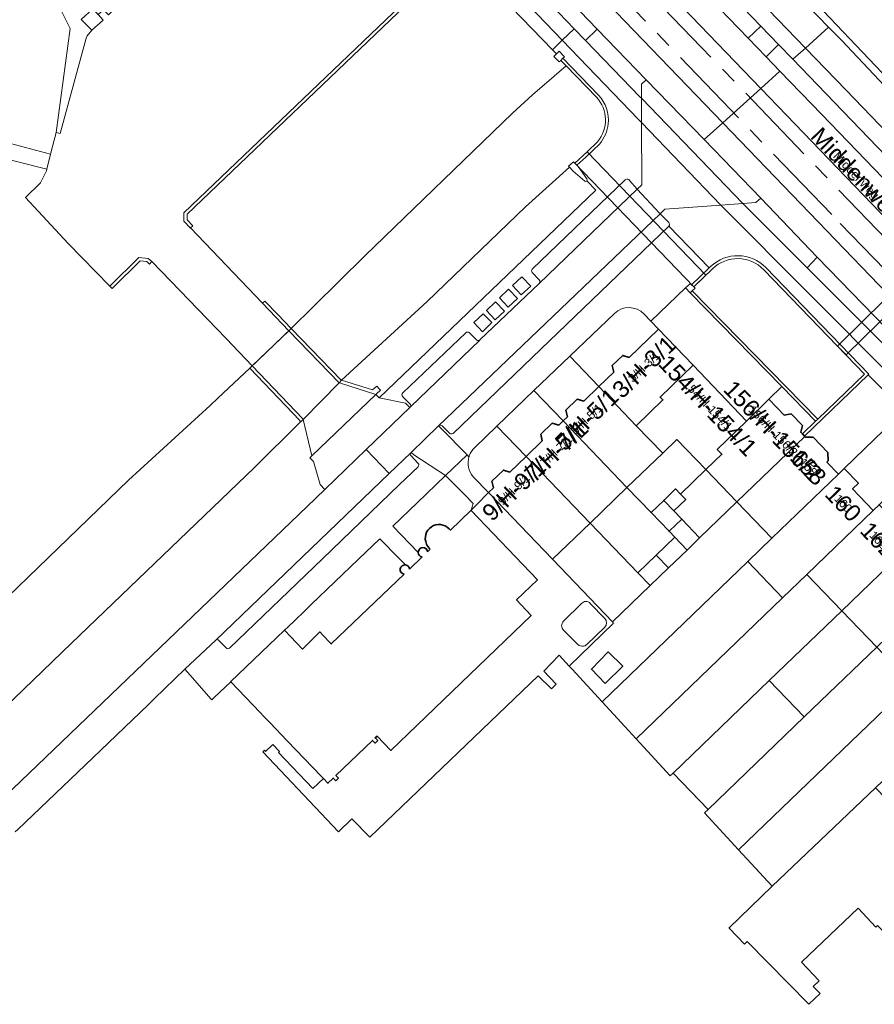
# Model space of a CAD drawing. Header units: metres. Extents: x 124322 to 125871, y 483990 to 485142.
# Tile 3 of 61: x 124811 to 124913, y 484045 to 484162. Entities that reach past the tile are written whole.
import ezdxf
from ezdxf.enums import TextEntityAlignment as Align

# ---------------------------------------------------------------- set-up
doc = ezdxf.new("R2010")
doc.units = ezdxf.units.M
doc.linetypes.add('AM-AS', pattern=[16, 10, -2, 2, -2])
for name, color, linetype, lineweight in [('B-RO-AM-AS_SPOOR_TRAM-G', 10, 'AM-AS', 18), ('B-RO-GK-KADEMUUR-GV', 7, 'Continuous', 18), ('B-RO-IE-TERREINAFSCHEIDING_KUNSTMATIG_MUUR-GV', 7, 'Continuous', 18), ('B-RO-KW-KUNSTWERK_DEK-GV', 7, 'Continuous', 18), ('B-RO-KW-KUNSTWERK_DUIKER-GV', 170, 'Continuous', 18), ('B-RO-OG-BEBOUWING-GV', 7, 'Continuous', 35), ('B-RO-OG-BEBOUWING-T18', 7, 'Continuous', 18), ('B-RO-OG-BEBOUWING-T18 @ 0.5', 7, 'Continuous', 18), ('B-RO-OG-BEBOUWING-T18 @ 1', 7, 'Continuous', 18), ('B-RO-OG-TERREIN_CULTUURSCHEIDING-GV', 7, 'Continuous', 0), ('B-RO-OG-TERREIN_ERF-GV', 7, 'Continuous', 0), ('B-RO-OG-TOPOGRAFIE-T18', 7, 'Continuous', 18), ('B-RO-OG-TOPOGRAFIE-T18 @ 0.5', 7, 'Continuous', 18), ('B-RO-OG-TOPOGRAFIE-T18 @ 1', 7, 'Continuous', 18), ('B-RO-OG-WATER-GV', 151, 'Continuous', 13), ('B-RO-VH-VERHARDING_BETONSTRAATSTEEN-GV', 7, 'Continuous', 9), ('B-RO-VH-VERHARDING_GESLOTEN-GV', 252, 'Continuous', 18), ('B-RO-VH-VERHARDING_HALFVERHARDING-GV', 7, 'Continuous', 9), ('B-RO-VH-VERHARDING_OPEN-GV', 7, 'Continuous', 9), ('B-RO-VH-VERHARDING_STRAATBAKSTEEN-GV', 252, 'Continuous', 18), ('B-RO-VH-VERHARDING_TEGEL-GV', 7, 'Continuous', 9)]:
    doc.layers.add(name, color=color, linetype=linetype, lineweight=lineweight)
doc.styles.add('IBstijl', font='arial.ttf', dxfattribs={"height": 2})

# ---------------------------------------------------------------- blocks, each defined once
blk = doc.blocks.new('*U156')
at = {"layer": 'B-RO-OG-TOPOGRAFIE-T18 @ 0.5', "style": 'IBstijl'}
blk.add_text('Middenweg', height=1, rotation=-46.1, dxfattribs=at).set_placement((124910.486, 484143.783), align=Align.MIDDLE)
at = {"layer": 'B-RO-OG-TOPOGRAFIE-T18 @ 1', "style": 'IBstijl'}
blk.add_text('Middenweg', height=2, rotation=-46.1, dxfattribs=at).set_placement((124910.486, 484143.783), align=Align.MIDDLE)
blk = doc.blocks.new('*U209')
at = {"layer": 'B-RO-OG-BEBOUWING-T18 @ 0.5', "style": 'IBstijl'}
blk.add_text('9/H-9/1', height=1, rotation=43.8, dxfattribs=at).set_placement((124869.748, 484106.454), align=Align.MIDDLE)
at = {"layer": 'B-RO-OG-BEBOUWING-T18 @ 1', "style": 'IBstijl'}
blk.add_text('9/H-9/1', height=2, rotation=43.8, dxfattribs=at).set_placement((124869.748, 484106.454), align=Align.MIDDLE)
blk = doc.blocks.new('*U214')
at = {"layer": 'B-RO-OG-BEBOUWING-T18 @ 0.5', "style": 'IBstijl'}
blk.add_text('160', height=1, rotation=-46.1, dxfattribs=at).set_placement((124909.03, 484104.786), align=Align.MIDDLE)
at = {"layer": 'B-RO-OG-BEBOUWING-T18 @ 1', "style": 'IBstijl'}
blk.add_text('160', height=2, rotation=-46.1, dxfattribs=at).set_placement((124909.03, 484104.786), align=Align.MIDDLE)
blk = doc.blocks.new('*U216')
at = {"layer": 'B-RO-OG-BEBOUWING-T18 @ 0.5', "style": 'IBstijl'}
blk.add_text('5/H-5/1', height=1, rotation=43.8, dxfattribs=at).set_placement((124878.42, 484114.845), align=Align.MIDDLE)
at = {"layer": 'B-RO-OG-BEBOUWING-T18 @ 1', "style": 'IBstijl'}
blk.add_text('5/H-5/1', height=2, rotation=43.8, dxfattribs=at).set_placement((124878.42, 484114.845), align=Align.MIDDLE)
blk = doc.blocks.new('*U217')
at = {"layer": 'B-RO-OG-BEBOUWING-T18 @ 0.5', "style": 'IBstijl'}
blk.add_text('7/H-7/1', height=1, rotation=43.8, dxfattribs=at).set_placement((124874.796, 484111.08), align=Align.MIDDLE)
at = {"layer": 'B-RO-OG-BEBOUWING-T18 @ 1', "style": 'IBstijl'}
blk.add_text('7/H-7/1', height=2, rotation=43.8, dxfattribs=at).set_placement((124874.796, 484111.08), align=Align.MIDDLE)
blk = doc.blocks.new('*U218')
at = {"layer": 'B-RO-OG-BEBOUWING-T18 @ 0.5', "style": 'IBstijl'}
blk.add_text('162', height=1, rotation=-46.1, dxfattribs=at).set_placement((124913.219, 484100.437), align=Align.MIDDLE)
at = {"layer": 'B-RO-OG-BEBOUWING-T18 @ 1', "style": 'IBstijl'}
blk.add_text('162', height=2, rotation=-46.1, dxfattribs=at).set_placement((124913.219, 484100.437), align=Align.MIDDLE)
blk = doc.blocks.new('*U220')
at = {"layer": 'B-RO-OG-BEBOUWING-T18 @ 0.5', "style": 'IBstijl'}
blk.add_text('3/H-3/1', height=1, rotation=43.8, dxfattribs=at).set_placement((124885.253, 484121.09), align=Align.MIDDLE)
at = {"layer": 'B-RO-OG-BEBOUWING-T18 @ 1', "style": 'IBstijl'}
blk.add_text('3/H-3/1', height=2, rotation=43.8, dxfattribs=at).set_placement((124885.253, 484121.09), align=Align.MIDDLE)
blk = doc.blocks.new('*U225')
at = {"layer": 'B-RO-OG-BEBOUWING-T18 @ 0.5', "style": 'IBstijl'}
blk.add_text('156/H-156/2', height=1, rotation=-46.1, dxfattribs=at).set_placement((124900.685, 484113.452), align=Align.MIDDLE)
at = {"layer": 'B-RO-OG-BEBOUWING-T18 @ 1', "style": 'IBstijl'}
blk.add_text('156/H-156/2', height=2, rotation=-46.1, dxfattribs=at).set_placement((124900.685, 484113.452), align=Align.MIDDLE)
blk = doc.blocks.new('*U226')
at = {"layer": 'B-RO-OG-BEBOUWING-T18 @ 0.5', "style": 'IBstijl'}
blk.add_text('154/H-154/1', height=1, rotation=-46.2, dxfattribs=at).set_placement((124892.923, 484116.495), align=Align.MIDDLE)
at = {"layer": 'B-RO-OG-BEBOUWING-T18 @ 1', "style": 'IBstijl'}
blk.add_text('154/H-154/1', height=2, rotation=-46.2, dxfattribs=at).set_placement((124892.923, 484116.495), align=Align.MIDDLE)
blk = doc.blocks.new('*U256')
at = {"layer": 'B-RO-OG-BEBOUWING-T18 @ 0.5', "style": 'IBstijl'}
blk.add_text('158', height=1, rotation=-46.1, dxfattribs=at).set_placement((124904.861, 484109.115), align=Align.MIDDLE)
at = {"layer": 'B-RO-OG-BEBOUWING-T18 @ 1', "style": 'IBstijl'}
blk.add_text('158', height=2, rotation=-46.1, dxfattribs=at).set_placement((124904.861, 484109.115), align=Align.MIDDLE)

msp = doc.modelspace()

# ---------------------------------------------------------------- linework, layer by layer
at = {"layer": 'B-RO-AM-AS_SPOOR_TRAM-G'}
for points in [[(124999.647, 484047.517), (124945.632, 484103.586), (124937.637, 484111.888), (124832.507, 484221.007), (124801.658, 484253.076), (124785.358, 484269.876), (124752.957, 484303.597), (124704.147, 484354.097), (124633.136, 484428.037), (124615.23, 484446.741), (124571.691, 484492.008), (124556.93, 484507.317)], [(124605.791, 484452.552), (124613.616, 484444.466), (124631.744, 484425.623), (124710.943, 484343.554), (124756.433, 484296.223), (124908.663, 484138.153), (124938.902, 484106.803), (124943.815, 484101.643), (124997.712, 484045.595)]]:
    msp.add_lwpolyline(points, dxfattribs=at)
at = {"layer": 'B-RO-GK-KADEMUUR-GV'}
for points in [[(124875.6, 484157.825), (124875.35, 484157.581), (124876.005, 484156.91), (124879.613, 484153.213)], [(124879.87, 484153.45), (124875.6, 484157.825)], [(124879.731, 484147.877), (124878.511, 484146.682), (124877.037, 484145.329), (124876.877, 484145.496), (124876.297, 484144.963), (124876.405, 484144.845), (124876.838, 484144.374), (124878.214, 484143.19)], [(124878.482, 484143.454), (124877.431, 484144.919), (124877.279, 484145.077), (124878.34, 484146.05), (124880, 484147.65)], [(124878.446, 484143.19), (124878.468, 484143.21), (124878.476, 484143.219)], [(124893.204, 484133.004), (124893.041, 484132.848), (124890.955, 484130.844), (124891.202, 484130.596), (124893.447, 484132.752)], [(124899.54, 484132.642), (124911.562, 484120.207), (124905.977, 484114.83), (124905.725, 484114.587), (124904.149, 484113.07), (124904.392, 484112.818), (124911.987, 484120.131)], [(124911.987, 484120.131), (124912.057, 484120.198), (124899.794, 484132.883)]]:
    msp.add_lwpolyline(points, dxfattribs=at)
for points in [[(124879.613, 484153.213, -0.3774882), (124879.731, 484147.877)], [(124881.005, 484150.004, 0.2163422), (124879.87, 484153.45)], [(124880, 484147.65, 0.1491304), (124881.005, 484150.004)], [(124878.214, 484143.19, 0.3448276), (124878.446, 484143.19)], [(124878.476, 484143.219, 0.3490392), (124878.482, 484143.454)], [(124899.794, 484132.883, 0.4130509), (124893.204, 484133.004)], [(124893.447, 484132.752, -0.41292), (124899.54, 484132.642)]]:
    msp.add_lwpolyline(points, format="xyb", dxfattribs=at)
for points in [[(124891.202, 484130.596), (124890.955, 484130.844), (124890.804, 484131.003), (124890.204, 484130.464), (124890.77, 484129.896), (124891.03, 484130.131), (124891.365, 484130.432)], [(124891.03, 484130.131), (124890.77, 484129.896), (124901.696, 484118.711), (124905.725, 484114.587), (124905.977, 484114.83)]]:
    msp.add_lwpolyline(points, close=True, dxfattribs=at)
at = {"layer": 'B-RO-IE-TERREINAFSCHEIDING_KUNSTMATIG_MUUR-GV'}
for points in [[(124839.064, 484184.369), (124837.509, 484185.984), (124837.4, 484185.88), (124837.22, 484185.707), (124849.976, 484172.464), (124850.614, 484171.803), (124857.158, 484165.009), (124830.435, 484139.42), (124830.415, 484138.43), (124831.22, 484137.591), (124831.24, 484137.61), (124831.51, 484137.869), (124830.818, 484138.589), (124830.832, 484139.247), (124857.72, 484165)], [(124820.224, 484163.04), (124819.57, 484163.73), (124818.21, 484162.46), (124819.47, 484161.17), (124820.84, 484162.39)], [(124874.846, 484158.347), (124874.525, 484158.033), (124875.155, 484157.39), (124875.35, 484157.581), (124875.6, 484157.825), (124875.798, 484158.019), (124875.168, 484158.662)], [(124825.21, 484133.68), (124826.01, 484133.6), (124826.34, 484133.3), (124826.609, 484133.596), (124826.181, 484133.985), (124825.063, 484134.097), (124821.603, 484130.693), (124821.882, 484130.407), (124822.033, 484130.555)], [(124841.644, 484127.297), (124840.088, 484128.908), (124839.81, 484128.64), (124842.954, 484125.367), (124843.242, 484125.643)], [(124842.954, 484125.367), (124848.935, 484119.176), (124849.232, 484119.477), (124849.187, 484119.491), (124843.242, 484125.643)], [(124849.232, 484119.477), (124848.935, 484119.176), (124848.97, 484119.14), (124853.33, 484117.76), (124853.409, 484117.834), (124853.88, 484118.27), (124853.746, 484118.423), (124853.45, 484118.76), (124852.922, 484118.309)]]:
    msp.add_lwpolyline(points, close=True, dxfattribs=at)
at = {"layer": 'B-RO-KW-KUNSTWERK_DEK-GV'}
msp.add_lwpolyline([(124848.935, 484119.176), (124849.232, 484119.477), (124849.187, 484119.491), (124843.242, 484125.643), (124838.298, 484120.917), (124844.266, 484114.662), (124844.316, 484114.455), (124844.647, 484114.79)], close=True, dxfattribs=at)
at = {"layer": 'B-RO-KW-KUNSTWERK_DUIKER-GV'}
for points in [[(124878.511, 484146.682), (124877.037, 484145.329), (124891.202, 484130.596), (124892.642, 484131.979)], [(124928.961, 484141.677), (124927.902, 484142.811), (124908.353, 484123.526), (124909.361, 484122.484)]]:
    msp.add_lwpolyline(points, close=True, dxfattribs=at)
at = {"layer": 'B-RO-OG-BEBOUWING-GV'}
for points in [[(124891.135, 484121.248), (124887.009, 484125.549), (124883.516, 484122.195), (124882.743, 484122.423), (124881.481, 484121.211), (124881.677, 484120.429), (124879.884, 484118.708), (124884.351, 484114.055), (124887.537, 484117.115), (124887.198, 484117.468)], [(124891.135, 484121.248), (124887.198, 484117.468), (124887.537, 484117.115), (124884.351, 484114.055), (124887.503, 484110.773), (124889.199, 484112.402), (124892.655, 484108.813), (124894.558, 484110.645), (124893.995, 484111.23), (124897.503, 484114.608)], [(124884.351, 484114.055), (124879.884, 484118.708), (124878.092, 484116.987), (124877.319, 484117.215), (124875.948, 484115.899), (124876.144, 484115.117), (124875.625, 484114.618), (124883.243, 484106.684), (124887.503, 484110.773)], [(124904.445, 484112.762), (124904.392, 484112.818), (124904.149, 484113.07), (124903.948, 484113.278), (124904.147, 484114.08), (124902.83, 484115.448), (124901.993, 484115.309), (124900.16, 484117.209), (124897.503, 484114.608), (124893.995, 484111.23), (124894.558, 484110.645), (124892.655, 484108.813), (124896.354, 484104.971)], [(124875.625, 484114.618), (124875.106, 484114.12), (124874.332, 484114.348), (124872.962, 484113.032), (124873.158, 484112.25), (124871.221, 484110.39), (124878.84, 484102.455), (124883.243, 484106.684)], [(124908.441, 484108.28), (124907.068, 484109.705), (124907.22, 484109.851), (124907.182, 484110.871), (124905.449, 484112.671), (124904.516, 484112.688), (124904.445, 484112.762), (124896.354, 484104.971), (124900.516, 484100.649)], [(124871.221, 484110.39), (124869.285, 484108.53), (124868.511, 484108.758), (124867.141, 484107.442), (124867.337, 484106.66), (124866.738, 484106.084), (124874.357, 484098.151), (124878.84, 484102.455)], [(124912.6, 484103.96), (124910.125, 484106.53), (124910.824, 484107.203), (124909.14, 484108.953), (124908.441, 484108.28), (124900.516, 484100.649), (124897.635, 484097.874), (124901.795, 484093.554), (124904.676, 484096.329)], [(124889.627, 484105.898), (124889.039, 484106.509), (124887.623, 484105.146), (124888.833, 484103.889), (124890.249, 484105.251)], [(124888.833, 484103.889), (124887.623, 484105.146), (124886.114, 484103.694), (124888.257, 484101.467), (124889.767, 484102.918)], [(124916.767, 484099.633), (124914.292, 484102.203), (124914.991, 484102.876), (124913.299, 484104.633), (124912.6, 484103.96), (124904.676, 484096.329), (124908.842, 484092.002)], [(124889.767, 484102.918), (124888.257, 484101.467), (124888.946, 484100.751), (124890.401, 484099.239), (124891.909, 484100.691)], [(124890.401, 484099.239), (124888.946, 484100.751), (124886.744, 484098.632), (124888.2, 484097.12)], [(124920.934, 484095.305), (124918.445, 484097.89), (124919.144, 484098.563), (124917.466, 484100.306), (124916.767, 484099.633), (124908.842, 484092.002), (124913.01, 484087.674)], [(124888.2, 484097.12), (124886.744, 484098.632), (124884.544, 484096.515), (124885.998, 484095)], [(124880.651, 484083.344), (124882.747, 484085.384), (124881.022, 484087.104), (124879.007, 484085.044)], [(124904.36, 484079.344), (124900.192, 484083.673), (124888.747, 484072.653), (124892.915, 484068.324)]]:
    msp.add_lwpolyline(points, close=True, dxfattribs=at)
for points in [[(124856.685, 484096.353), (124847.993, 484088.05), (124847.818, 484088.236), (124847.095, 484089.009), (124846.661, 484089.473), (124844.586, 484087.43), (124843.894, 484088.152), (124843.094, 484088.987), (124842.493, 484089.614), (124842.42, 484089.689), (124836.009, 484083.549), (124836.018, 484083.54), (124839.53, 484079.876), (124839.97, 484079.418), (124840.685, 484078.673), (124842.751, 484076.522), (124846.84, 484072.255), (124847.081, 484072.004), (124847.607, 484071.455), (124848.238, 484072.06), (124848.543, 484071.743), (124848.861, 484072.047), (124848.556, 484072.364), (124852.917, 484076.543), (124853.222, 484076.226), (124853.539, 484076.531), (124853.234, 484076.848), (124853.457, 484077.062), (124855.087, 484075.361), (124871.826, 484091.448), (124870.084, 484093.285), (124872.581, 484095.678), (124864.67, 484103.929), (124864.645, 484103.956)], [(124864.645, 484103.956), (124862.196, 484101.616), (124862.051, 484101.768)], [(124859.809, 484099.337), (124859.491, 484099.033)], [(124858.839, 484098.411), (124857.336, 484096.974)]]:
    msp.add_lwpolyline(points, dxfattribs=at)
for points in [[(124862.051, 484101.768, 0.8424073), (124859.352, 484099.954)], [(124859.491, 484099.033, 0.9139158), (124858.371, 484098.998)], [(124859.352, 484099.954, 0.09899), (124859.809, 484099.337)], [(124858.371, 484098.998, 0.0344828), (124858.371, 484098.94)], [(124858.371, 484098.94, 0.3531489), (124858.839, 484098.411)], [(124856.86, 484097.464, 0.9902211), (124856.685, 484096.353)], [(124857.336, 484096.974, 0.3395334), (124856.86, 484097.464)]]:
    msp.add_lwpolyline(points, format="xyb", dxfattribs=at)
at = {"layer": 'B-RO-OG-TERREIN_CULTUURSCHEIDING-GV'}
for points in [[(124746.758, 484340.62), (124745.884, 484339.737), (124741.348, 484335.152), (124772.68, 484302.635), (124812.795, 484260.972), (124852.393, 484220.046), (124891.992, 484178.898), (124919.83, 484149.603), (124921.18, 484151.026), (124920.619, 484151.597), (124922.175, 484153.237), (124925.038, 484155.939), (124917.19, 484164.44), (124914.7, 484166.44)], [(124741.348, 484335.152), (124740.645, 484334.441), (124759.477, 484314.862), (124780.16, 484293.359), (124831.424, 484240.16), (124834.617, 484236.84), (124854.104, 484216.57), (124885.101, 484184.411), (124907.276, 484161.554), (124908.798, 484159.985), (124919.084, 484149.066), (124919.802, 484149.574), (124919.83, 484149.603), (124891.992, 484178.898), (124852.393, 484220.046), (124812.795, 484260.972), (124772.68, 484302.635)]]:
    msp.add_lwpolyline(points, close=True, dxfattribs=at)
at = {"layer": 'B-RO-OG-TERREIN_ERF-GV'}
for points in [[(124836.82, 484180.31), (124835.136, 484182.03), (124821.715, 484169.153), (124823.356, 484167.443), (124820.163, 484164.319), (124812.615, 484172.186), (124811.43, 484170.92), (124814.65, 484165.85), (124816.88, 484161.39), (124815.21, 484148.98), (124815.695, 484148.857), (124818.78, 484160.23), (124818.91, 484160.5), (124819.47, 484161.17)], [(124819.47, 484161.17), (124818.21, 484162.46), (124819.57, 484163.73), (124820.224, 484163.04), (124820.846, 484163.608), (124821.441, 484162.987), (124831.07, 484172.24), (124836.703, 484177.713)], [(124820.224, 484163.04), (124820.84, 484162.39), (124819.47, 484161.17), (124818.91, 484160.5), (124818.78, 484160.23), (124815.695, 484148.857), (124815.21, 484148.98), (124814.559, 484146.404), (124814.118, 484144.617), (124814.07, 484144.42), (124813.35, 484142.99), (124811.57, 484141.24), (124816.65, 484135.77), (124821.603, 484130.693), (124825.063, 484134.097), (124826.181, 484133.985), (124826.609, 484133.596), (124835.48, 484124.45), (124838.588, 484121.193), (124842.954, 484125.367), (124839.81, 484128.64), (124831.24, 484137.61), (124831.22, 484137.591), (124830.415, 484138.43), (124830.435, 484139.42), (124857.158, 484165.009)], [(124881.741, 484127.429), (124876.418, 484122.318), (124879.884, 484118.708), (124881.677, 484120.429), (124881.481, 484121.211), (124882.743, 484122.423), (124883.516, 484122.195), (124887.009, 484125.549)], [(124887.009, 484125.549), (124886.087, 484126.51), (124885.276, 484127.357)], [(124871.221, 484110.39), (124867.755, 484113.999), (124865.076, 484111.427)], [(124864.415, 484110.348), (124864.379, 484110.385), (124864.201, 484110.567), (124861.637, 484108.108), (124863.872, 484105.846), (124864.926, 484104.779), (124864.693, 484104.005), (124865.262, 484104.583), (124866.738, 484106.084), (124864.931, 484107.972)], [(124864.448, 484110.45), (124864.431, 484110.399), (124864.415, 484110.348)], [(124864.931, 484107.972), (124866.738, 484106.084), (124867.337, 484106.66), (124867.141, 484107.442), (124868.511, 484108.758), (124869.285, 484108.53), (124871.221, 484110.39)], [(124864.645, 484103.956), (124864.693, 484104.005), (124864.926, 484104.779), (124863.872, 484105.846), (124861.637, 484108.108), (124858.235, 484104.845), (124855.348, 484102.076), (124858.371, 484098.94)], [(124862.051, 484101.768), (124862.196, 484101.616), (124864.645, 484103.956)], [(124859.491, 484099.033), (124859.809, 484099.337)], [(124877.831, 484092.85), (124875.677, 484090.745)], [(124875.677, 484090.745), (124877.831, 484092.85)], [(124880.618, 484091.072), (124878.879, 484092.881)], [(124878.879, 484092.881), (124880.618, 484091.072)], [(124878.438, 484087.942), (124880.606, 484090.055)], [(124880.606, 484090.055), (124878.438, 484087.942)], [(124875.697, 484089.694), (124877.396, 484087.983)], [(124877.396, 484087.983), (124875.697, 484089.694)]]:
    msp.add_lwpolyline(points, dxfattribs=at)
for points in [[(124885.276, 484127.357, 0.413801), (124881.741, 484127.429)], [(124865.076, 484111.427, 0.1174859), (124864.448, 484110.45)], [(124864.415, 484110.348, 0.2594058), (124864.931, 484107.972)], [(124864.931, 484107.972, -0.2594058), (124864.415, 484110.348)], [(124859.352, 484099.954, -0.8424073), (124862.051, 484101.768)], [(124858.371, 484098.998, -0.9139158), (124859.491, 484099.033)], [(124859.809, 484099.337, -0.09899), (124859.352, 484099.954)], [(124858.371, 484098.94, -0.0344828), (124858.371, 484098.998)], [(124878.879, 484092.881, 0.4607633), (124877.831, 484092.85)], [(124877.831, 484092.85, -0.4607633), (124878.879, 484092.881)], [(124880.606, 484090.055, 0.3697215), (124880.618, 484091.072)], [(124880.618, 484091.072, -0.3697215), (124880.606, 484090.055)], [(124875.677, 484090.745, 0.430128), (124875.697, 484089.694)], [(124875.697, 484089.694, -0.430128), (124875.677, 484090.745)], [(124877.396, 484087.983, 0.2291287), (124878.065, 484087.781)], [(124878.065, 484087.781, -0.2291287), (124877.396, 484087.983)], [(124878.065, 484087.781, 0.1277658), (124878.438, 484087.942)], [(124878.438, 484087.942, -0.1277658), (124878.065, 484087.781)]]:
    msp.add_lwpolyline(points, format="xyb", dxfattribs=at)
for points in [[(124879.884, 484118.708), (124876.418, 484122.318), (124872.159, 484118.228), (124875.625, 484114.618), (124876.144, 484115.117), (124875.948, 484115.899), (124877.319, 484117.215), (124878.092, 484116.987)], [(124916.254, 484115.804), (124911.987, 484120.131), (124904.392, 484112.818), (124904.445, 484112.762), (124904.516, 484112.688), (124905.449, 484112.671), (124907.182, 484110.871), (124907.22, 484109.851), (124907.068, 484109.705), (124908.441, 484108.28), (124909.14, 484108.953)], [(124875.625, 484114.618), (124872.159, 484118.228), (124867.755, 484113.999), (124871.221, 484110.39), (124873.158, 484112.25), (124872.962, 484113.032), (124874.332, 484114.348), (124875.106, 484114.12)], [(124901.696, 484118.711), (124900.16, 484117.209), (124901.993, 484115.309), (124902.83, 484115.448), (124904.147, 484114.08), (124903.948, 484113.278), (124904.149, 484113.07), (124905.725, 484114.587)], [(124920.465, 484111.534), (124916.254, 484115.804), (124909.14, 484108.953), (124910.824, 484107.203), (124910.125, 484106.53), (124912.6, 484103.96), (124913.299, 484104.633)], [(124892.655, 484108.813), (124889.199, 484112.402), (124887.503, 484110.773), (124883.243, 484106.684), (124886.114, 484103.694), (124887.623, 484105.146), (124889.039, 484106.509), (124889.627, 484105.898)], [(124896.354, 484104.971), (124892.655, 484108.813), (124889.627, 484105.898), (124890.249, 484105.251), (124888.833, 484103.889), (124889.767, 484102.918), (124891.909, 484100.691)], [(124886.114, 484103.694), (124883.243, 484106.684), (124878.84, 484102.455), (124884.544, 484096.515), (124886.744, 484098.632), (124888.946, 484100.751), (124888.257, 484101.467)], [(124874.357, 484098.151), (124866.738, 484106.084), (124865.262, 484104.583), (124864.693, 484104.005), (124864.645, 484103.956), (124864.67, 484103.929), (124872.581, 484095.678), (124870.084, 484093.285), (124871.826, 484091.448), (124855.087, 484075.361), (124853.457, 484077.062), (124853.234, 484076.848), (124853.539, 484076.531), (124853.222, 484076.226), (124852.917, 484076.543), (124848.556, 484072.364), (124848.861, 484072.047), (124848.543, 484071.743), (124848.238, 484072.06), (124847.607, 484071.455), (124847.081, 484072.004), (124845.82, 484070.809), (124841.712, 484075.095), (124841.853, 484075.223), (124841.022, 484076.076), (124840.164, 484075.242), (124840.031, 484075.386), (124839.832, 484075.202), (124848.876, 484065.678), (124850.472, 484067.202), (124852.584, 484065.038), (124872.652, 484084.263), (124874.271, 484082.681), (124874.813, 484083.274), (124873.349, 484084.805), (124875.166, 484086.696), (124876.369, 484085.392), (124881.647, 484090.524), (124881.505, 484090.673)], [(124897.635, 484097.874), (124900.516, 484100.649), (124896.354, 484104.971), (124891.909, 484100.691), (124890.401, 484099.239), (124888.2, 484097.12), (124885.998, 484095), (124881.505, 484090.673), (124881.647, 484090.524), (124876.369, 484085.392), (124876.709, 484085.023), (124880.274, 484081.158)], [(124878.84, 484102.455), (124874.357, 484098.151), (124881.505, 484090.673), (124885.998, 484095), (124884.544, 484096.515)], [(124901.795, 484093.554), (124897.635, 484097.874), (124880.274, 484081.158), (124884.341, 484076.746)], [(124908.842, 484092.002), (124904.676, 484096.329), (124901.795, 484093.554), (124884.341, 484076.746), (124888.413, 484072.331), (124888.747, 484072.653), (124900.192, 484083.673)], [(124913.01, 484087.674), (124908.842, 484092.002), (124900.192, 484083.673), (124904.36, 484079.344)], [(124917.171, 484083.352), (124913.01, 484087.674), (124904.36, 484079.344), (124892.915, 484068.324), (124892.488, 484067.911), (124896.556, 484063.499)], [(124880.651, 484083.344), (124879.007, 484085.044), (124881.022, 484087.104), (124882.747, 484085.384)], [(124921.352, 484079.011), (124917.171, 484083.352), (124896.556, 484063.499), (124900.53, 484059.19), (124912.846, 484070.914)], [(124921.696, 484058.222), (124916.053, 484063.999), (124917.866, 484065.738), (124912.846, 484070.914), (124900.53, 484059.19), (124895.381, 484054.2), (124895.451, 484054.128), (124897.246, 484052.275), (124897.554, 484052.574), (124904.928, 484045.11), (124906.27, 484046.387), (124905.445, 484047.235), (124906.157, 484047.909), (124904.04, 484050.146), (124910.806, 484056.554), (124912.923, 484054.317), (124913.119, 484054.502), (124914.545, 484053.045), (124915.4, 484052.172), (124916.821, 484053.538)]]:
    msp.add_lwpolyline(points, close=True, dxfattribs=at)
at = {"layer": 'B-RO-OG-WATER-GV'}
for points in [[(124879.613, 484153.213), (124876.005, 484156.91), (124871.97, 484153.49), (124869.6, 484151.29), (124852.02, 484134.31), (124845.9, 484128.26), (124843.242, 484125.643), (124842.954, 484125.367), (124838.588, 484121.193), (124838.298, 484120.917), (124834.483, 484117.336), (124833.56, 484116.47), (124823.85, 484107.55), (124805.86, 484090.22)], [(124849.232, 484119.477), (124859.43, 484128.86), (124871.17, 484140.14), (124876.405, 484144.845), (124876.297, 484144.963), (124876.877, 484145.496), (124877.037, 484145.329), (124878.511, 484146.682), (124879.731, 484147.877)], [(124891.202, 484130.596), (124891.365, 484130.432), (124891.03, 484130.131), (124905.977, 484114.83), (124911.562, 484120.207), (124899.54, 484132.642)], [(124893.447, 484132.752), (124891.202, 484130.596)], [(124796.47, 484068.33), (124817.061, 484088.138), (124838.82, 484109.02), (124844.316, 484114.455), (124844.431, 484114.569), (124844.647, 484114.79), (124848.935, 484119.176), (124849.232, 484119.477)]]:
    msp.add_lwpolyline(points, dxfattribs=at)
for points in [[(124879.731, 484147.877, 0.3774882), (124879.613, 484153.213)], [(124899.54, 484132.642, 0.41292), (124893.447, 484132.752)]]:
    msp.add_lwpolyline(points, format="xyb", dxfattribs=at)
at = {"layer": 'B-RO-VH-VERHARDING_BETONSTRAATSTEEN-GV'}
msp.add_lwpolyline([(124853.33, 484117.76), (124848.97, 484119.14), (124848.935, 484119.176), (124844.647, 484114.79), (124845.69, 484110.47)], close=True, dxfattribs=at)
at = {"layer": 'B-RO-VH-VERHARDING_GESLOTEN-GV'}
for points in [[(124831.992, 484234.304), (124830.574, 484232.934), (124876.665, 484185.029), (124899.208, 484161.674), (124901.322, 484159.483), (124903.026, 484157.71), (124904.504, 484159.047), (124878.009, 484186.502)], [(124829.031, 484231.443), (124826.873, 484229.358), (124899.183, 484154.234), (124901.48, 484156.312), (124899.835, 484158.01), (124897.708, 484160.207), (124894.23, 484163.79), (124863.15, 484196.07)], [(124826.873, 484229.358), (124822.452, 484225.088), (124894.658, 484150.141), (124899.183, 484154.234)], [(124822.452, 484225.088), (124822.216, 484224.86), (124820.363, 484223.07), (124834.24, 484208.63), (124862.56, 484179.14), (124879.691, 484161.304), (124885.531, 484155.269), (124892.446, 484148.14), (124894.658, 484150.141)], [(124818.952, 484221.707), (124817.409, 484220.217), (124872.59, 484163.029), (124875.531, 484159.976), (124876.959, 484161.347), (124869.648, 484169.023), (124851.11, 484188.28)], [(124878.295, 484159.945), (124876.959, 484161.347), (124875.531, 484159.976), (124884.624, 484150.537), (124884.978, 484150.169), (124884.969, 484153.077), (124884.837, 484153.214)], [(124929.875, 484126.876), (124925.178, 484131.698), (124906.486, 484151.145), (124901.48, 484156.312), (124899.183, 484154.234), (124968.268, 484082.46), (124970.536, 484084.572), (124951.699, 484104.187)], [(124899.183, 484154.234), (124894.658, 484150.141), (124963.838, 484078.337), (124968.268, 484082.46)], [(124884.969, 484153.077), (124884.978, 484150.169), (124894.428, 484140.343), (124897.042, 484140.538)], [(124904.712, 484132.852), (124897.042, 484140.538), (124894.428, 484140.343), (124894.629, 484140.134), (124915.139, 484119.543), (124927.143, 484107.081), (124938.287, 484095.474), (124950.414, 484082.272), (124952.64, 484079.893), (124954.16, 484081.109), (124952.709, 484082.714), (124948.842, 484086.973), (124947.935, 484087.972), (124947.02, 484088.955), (124938.406, 484098.21), (124931.392, 484105.51), (124928.692, 484108.32), (124914.254, 484123.324)], [(124871.775, 484130.663), (124870.699, 484131.791), (124869.594, 484130.757), (124870.656, 484129.654)], [(124870.215, 484129.205), (124869.13, 484130.314), (124868.056, 484129.27), (124869.096, 484128.156)], [(124868.642, 484127.707), (124867.591, 484128.808), (124866.488, 484127.76), (124867.533, 484126.65)], [(124867.136, 484126.328), (124866.089, 484127.382), (124864.989, 484126.338), (124866.033, 484125.227)]]:
    msp.add_lwpolyline(points, close=True, dxfattribs=at)
for points in [[(124894.658, 484150.141), (124892.446, 484148.14), (124899.198, 484141.179), (124905.923, 484134.146), (124916.83, 484122.88), (124927.28, 484111.95), (124932.444, 484106.579), (124940.567, 484098.073), (124948.251, 484090.141), (124950.086, 484088.237), (124953.681, 484084.507)], [(124958.614, 484077.663), (124960.081, 484074.84), (124963.838, 484078.337), (124894.658, 484150.141)]]:
    msp.add_lwpolyline(points, dxfattribs=at)
at = {"layer": 'B-RO-VH-VERHARDING_HALFVERHARDING-GV'}
msp.add_lwpolyline([(124807.49, 484146.3), (124814.118, 484144.617), (124814.559, 484146.404), (124807.94, 484148.15), (124808.15, 484149.58)], dxfattribs=at)
at = {"layer": 'B-RO-VH-VERHARDING_OPEN-GV'}
for points in [[(124834.617, 484236.84), (124831.992, 484234.304), (124878.009, 484186.502), (124904.504, 484159.047), (124907.276, 484161.554), (124885.101, 484184.411), (124854.104, 484216.57)], [(124817.409, 484220.217), (124816.24, 484219.087), (124829.887, 484204.943), (124830.214, 484205.259), (124830.909, 484204.54), (124830.581, 484204.223), (124845.127, 484189.148), (124845.455, 484189.465), (124846.08, 484188.817), (124845.752, 484188.501), (124860.333, 484173.389), (124860.662, 484173.706), (124861.287, 484173.059), (124860.957, 484172.741), (124874.36, 484158.85), (124875.531, 484159.976), (124872.59, 484163.029)], [(124899.208, 484161.674), (124897.708, 484160.207), (124899.835, 484158.01), (124901.322, 484159.483)], [(124919.802, 484149.574), (124919.084, 484149.066), (124908.798, 484159.985), (124907.276, 484161.554), (124904.504, 484159.047), (124909.313, 484154.064), (124928.332, 484134.329), (124929.318, 484133.303), (124931.956, 484135.75), (124932.478, 484136.341), (124932.151, 484137.488), (124932.298, 484137.593), (124924.141, 484146.322), (124923.542, 484145.763)], [(124879.691, 484161.304), (124878.295, 484159.945), (124884.837, 484153.214), (124884.969, 484153.077), (124884.969, 484154.733), (124885.531, 484155.269)], [(124932.342, 484130.158), (124929.318, 484133.303), (124928.332, 484134.329), (124909.313, 484154.064), (124904.504, 484159.047), (124903.026, 484157.71), (124907.941, 484152.599), (124926.588, 484133.265), (124931.333, 484128.339), (124953.032, 484105.765), (124971.968, 484086.115), (124972.071, 484086), (124973.514, 484087.343), (124954.567, 484107.044)], [(124892.446, 484148.14), (124885.531, 484155.269), (124884.969, 484154.733), (124884.969, 484153.077), (124897.042, 484140.538), (124898.61, 484140.655), (124899.198, 484141.179)], [(124884.978, 484150.169), (124885, 484142.766), (124884.47, 484142.253), (124887.132, 484139.358), (124887.188, 484139.297), (124887.738, 484139.829), (124887.755, 484139.845), (124894.428, 484140.343)], [(124899.198, 484141.179), (124898.61, 484140.655), (124897.042, 484140.538), (124904.712, 484132.852), (124905.923, 484134.146)], [(124871.775, 484130.663), (124870.656, 484129.654), (124869.594, 484130.757), (124870.699, 484131.791)], [(124870.215, 484129.205), (124869.096, 484128.156), (124868.056, 484129.27), (124869.13, 484130.314)], [(124890.77, 484129.896), (124890.204, 484130.464), (124886.087, 484126.51), (124887.009, 484125.549), (124891.135, 484121.248), (124897.503, 484114.608), (124900.16, 484117.209), (124901.696, 484118.711)], [(124868.642, 484127.707), (124867.533, 484126.65), (124866.488, 484127.76), (124867.591, 484128.808)], [(124867.136, 484126.328), (124866.033, 484125.227), (124864.989, 484126.338), (124866.089, 484127.382)], [(124842.954, 484125.367), (124838.588, 484121.193), (124844.63, 484114.86), (124844.647, 484114.79), (124848.935, 484119.176)]]:
    msp.add_lwpolyline(points, close=True, dxfattribs=at)
for points in [[(124883.462, 484143.37), (124883.55, 484143.273), (124884.47, 484142.253), (124885, 484142.766), (124884.978, 484150.169), (124884.624, 484150.537), (124875.531, 484159.976), (124874.36, 484158.85), (124874.846, 484158.347), (124875.168, 484158.662), (124875.798, 484158.019), (124875.6, 484157.825), (124879.87, 484153.45)], [(124880, 484147.65), (124878.34, 484146.05), (124877.279, 484145.077), (124877.431, 484144.919), (124878.482, 484143.454)], [(124878.476, 484143.219), (124879.541, 484142.105), (124853.698, 484117.387), (124856.86, 484116.74), (124857.368, 484116.221), (124857.455, 484116.304)], [(124871.96, 484132.72), (124883.026, 484143.328)], [(124938.287, 484095.474), (124927.143, 484107.081), (124915.139, 484119.543), (124894.629, 484140.134), (124894.428, 484140.343), (124887.755, 484139.845), (124887.738, 484139.829), (124887.188, 484139.297), (124888.222, 484138.247)], [(124888.253, 484137.833), (124872.999, 484123.182), (124862.513, 484113.129)], [(124885.276, 484127.357), (124886.087, 484126.51), (124890.204, 484130.464), (124890.804, 484131.003), (124890.955, 484130.844), (124893.041, 484132.848), (124888.253, 484137.833)], [(124888.253, 484137.833), (124893.041, 484132.848), (124893.204, 484133.004)], [(124872.785, 484131.416), (124871.95, 484132.312)], [(124899.794, 484132.883), (124912.057, 484120.198), (124911.987, 484120.131), (124916.254, 484115.804), (124920.465, 484111.534), (124924.683, 484107.256), (124928.902, 484102.978), (124933.115, 484098.706), (124937.405, 484094.356), (124936.421, 484093.41), (124935.632, 484092.653), (124938.873, 484089.278)], [(124865.709, 484124.258), (124865.73, 484124.277), (124872.77, 484130.982)], [(124865.076, 484111.427), (124867.755, 484113.999), (124872.159, 484118.228), (124876.418, 484122.318), (124881.741, 484127.429)], [(124856.541, 484117.95), (124864.053, 484125.126)], [(124864.435, 484125.156), (124865.344, 484124.259)], [(124857.404, 484116.63), (124856.53, 484117.49)], [(124860.8, 484114.035), (124861.116, 484113.722), (124864.201, 484110.567), (124864.379, 484110.385), (124864.415, 484110.348), (124864.431, 484110.399), (124864.448, 484110.45)], [(124862.121, 484113.121), (124861.208, 484114.034)], [(124854.906, 484108.353), (124852.18, 484111.225), (124847.238, 484106.467), (124845.115, 484104.422), (124808.051, 484068.901), (124807.983, 484068.836), (124807.208, 484068.111)], [(124858.371, 484098.94), (124855.348, 484102.076), (124858.235, 484104.845), (124861.637, 484108.108), (124857.848, 484110.563), (124857.522, 484110.863), (124857.489, 484110.831)], [(124857.508, 484110.447), (124858.377, 484109.552)], [(124858.357, 484109.164), (124856.15, 484107.041), (124846.96, 484098.201), (124835.86, 484087.564)], [(124810.313, 484065.643), (124810.659, 484065.943), (124819.583, 484074.49), (124826.184, 484080.805), (124826.21, 484080.831), (124826.929, 484081.553), (124830.559, 484085.026), (124834.231, 484088.513), (124854.906, 484108.353)], [(124851.264, 484098.152), (124853.808, 484100.579), (124856.093, 484098.247), (124856.86, 484097.464)], [(124834.231, 484088.513), (124830.559, 484085.026), (124830.874, 484084.69), (124833.703, 484081.483), (124833.786, 484081.402), (124834.043, 484081.666), (124836.018, 484083.54), (124836.009, 484083.549), (124842.42, 484089.689), (124842.868, 484090.104), (124843.646, 484090.833), (124844.834, 484091.96), (124845.592, 484092.742), (124851.264, 484098.152)], [(124857.336, 484096.974), (124858.839, 484098.411)], [(124835.495, 484087.567), (124834.592, 484088.473)]]:
    msp.add_lwpolyline(points, dxfattribs=at)
for points in [[(124879.87, 484153.45, -0.2163422), (124881.005, 484150.004)], [(124881.005, 484150.004, -0.1491304), (124880, 484147.65)], [(124878.482, 484143.454, -0.3490392), (124878.476, 484143.219)], [(124883.026, 484143.328, -0.3359727), (124883.462, 484143.37)], [(124888.222, 484138.247, -0.3325863), (124888.253, 484137.833)], [(124893.204, 484133.004, -0.4130509), (124899.794, 484132.883)], [(124871.95, 484132.312, -0.392049), (124871.96, 484132.72)], [(124872.77, 484130.982, 0.3931949), (124872.785, 484131.416)], [(124881.741, 484127.429, -0.413801), (124885.276, 484127.357)], [(124864.053, 484125.126, -0.3829506), (124864.435, 484125.156)], [(124865.344, 484124.259, 0.3488476), (124865.709, 484124.258)], [(124856.53, 484117.49, -0.4759429), (124856.541, 484117.95)], [(124857.455, 484116.304, 0.3744737), (124857.404, 484116.63)], [(124861.208, 484114.034, 0.3948549), (124860.8, 484114.035)], [(124862.513, 484113.129, -0.2600181), (124862.121, 484113.121)], [(124864.448, 484110.45, -0.1174859), (124865.076, 484111.427)], [(124857.489, 484110.831, 0.4076683), (124857.508, 484110.447)], [(124858.377, 484109.552, -0.3484865), (124858.357, 484109.164)], [(124858.839, 484098.411, -0.3531489), (124858.371, 484098.94)], [(124856.86, 484097.464, -0.3395334), (124857.336, 484096.974)], [(124834.592, 484088.473, 0.3876576), (124834.231, 484088.513)], [(124835.86, 484087.564, -0.4450196), (124835.495, 484087.567)]]:
    msp.add_lwpolyline(points, format="xyb", dxfattribs=at)
at = {"layer": 'B-RO-VH-VERHARDING_STRAATBAKSTEEN-GV'}
for points in [[(124883.026, 484143.328), (124871.96, 484132.72)], [(124884.47, 484142.253), (124883.55, 484143.273), (124883.462, 484143.37)], [(124872.77, 484130.982), (124884.47, 484142.253)], [(124887.188, 484139.297), (124860.8, 484114.035)], [(124888.222, 484138.247), (124887.188, 484139.297)], [(124862.513, 484113.129), (124872.999, 484123.182), (124888.253, 484137.833)], [(124871.95, 484132.312), (124872.785, 484131.416)], [(124864.053, 484125.126), (124856.541, 484117.95)], [(124865.344, 484124.259), (124864.435, 484125.156)], [(124857.455, 484116.304), (124865.709, 484124.258)], [(124856.53, 484117.49), (124857.404, 484116.63)], [(124861.208, 484114.034), (124862.121, 484113.121)], [(124857.489, 484110.831), (124854.906, 484108.353), (124834.231, 484088.513)], [(124858.377, 484109.552), (124857.508, 484110.447)], [(124835.86, 484087.564), (124846.96, 484098.201), (124856.15, 484107.041), (124858.357, 484109.164)], [(124834.592, 484088.473), (124835.495, 484087.567)]]:
    msp.add_lwpolyline(points, dxfattribs=at)
for points in [[(124883.462, 484143.37, 0.3359727), (124883.026, 484143.328)], [(124888.253, 484137.833, 0.3325863), (124888.222, 484138.247)], [(124871.96, 484132.72, 0.392049), (124871.95, 484132.312)], [(124872.785, 484131.416, -0.3931949), (124872.77, 484130.982)], [(124864.435, 484125.156, 0.3829506), (124864.053, 484125.126)], [(124865.709, 484124.258, -0.3488476), (124865.344, 484124.259)], [(124856.541, 484117.95, 0.4759429), (124856.53, 484117.49)], [(124857.404, 484116.63, -0.3744737), (124857.455, 484116.304)], [(124860.8, 484114.035, -0.3948549), (124861.208, 484114.034)], [(124862.121, 484113.121, 0.2600181), (124862.513, 484113.129)], [(124857.508, 484110.447, -0.4076683), (124857.489, 484110.831)], [(124858.357, 484109.164, 0.3484865), (124858.377, 484109.552)], [(124834.231, 484088.513, -0.3876576), (124834.592, 484088.473)], [(124835.495, 484087.567, 0.4450196), (124835.86, 484087.564)]]:
    msp.add_lwpolyline(points, format="xyb", dxfattribs=at)
msp.add_lwpolyline([(124887.188, 484139.297), (124887.132, 484139.358), (124884.47, 484142.253), (124872.77, 484130.982), (124865.73, 484124.277), (124865.709, 484124.258), (124857.455, 484116.304), (124857.368, 484116.221), (124852.18, 484111.225), (124854.906, 484108.353), (124857.489, 484110.831), (124857.522, 484110.863), (124860.8, 484114.035)], close=True, dxfattribs=at)
at = {"layer": 'B-RO-VH-VERHARDING_TEGEL-GV'}
for points in [[(124857.368, 484116.221), (124856.86, 484116.74), (124853.698, 484117.387), (124853.33, 484117.76), (124845.69, 484110.47), (124845.46, 484110.231), (124845.902, 484109.786), (124846.67, 484107.038), (124847.238, 484106.467), (124852.18, 484111.225)], [(124860.8, 484114.035), (124857.522, 484110.863), (124857.848, 484110.563), (124861.637, 484108.108), (124864.201, 484110.567), (124861.116, 484113.722)]]:
    msp.add_lwpolyline(points, close=True, dxfattribs=at)

# ---------------------------------------------------------------- block references
at = {"layer": 'B-RO-OG-BEBOUWING-T18'}
for name in ['*U220', '*U226', '*U225', '*U216', '*U217', '*U256', '*U209', '*U214', '*U218']:
    msp.add_blockref(name, (0, 0), dxfattribs=at)
at = {"layer": 'B-RO-OG-TOPOGRAFIE-T18'}
msp.add_blockref('*U156', (0, 0), dxfattribs=at)

doc.saveas('drawing.dxf')
